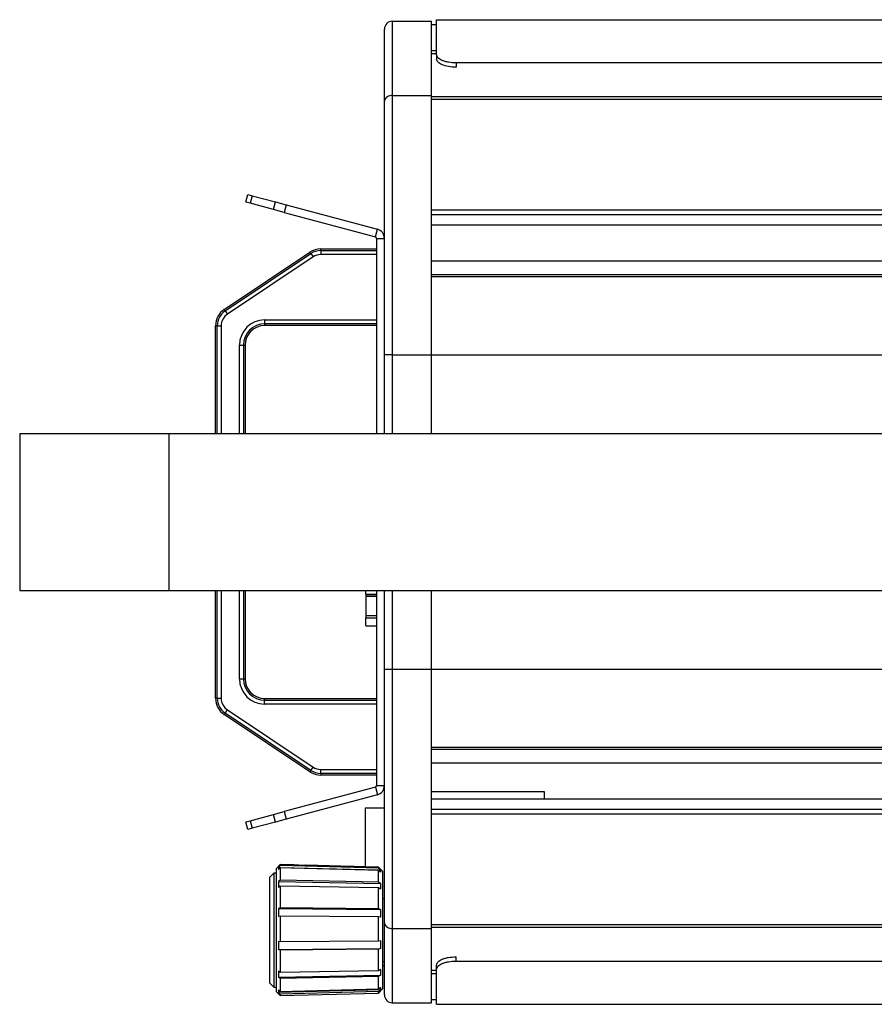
# Model space of a CAD drawing. Header units: millimetres. Extents: x 80 to 380, y 45 to 241.
# Tile 3 of 11: x 185 to 228, y 191 to 241. Entities that reach past the tile are written whole.
import ezdxf

# ---------------------------------------------------------------- set-up
doc = ezdxf.new("R2010")
doc.units = ezdxf.units.MM

msp = doc.modelspace()

# ---------------------------------------------------------------- linework, layer by layer
at = {"color": 7, "linetype": 'Continuous', "lineweight": 25}
for p, q in [((203.607, 241.064), (203.607, 237.283)), ((203.607, 241.064), (205.607, 241.064)), ((205.607, 237.283), (205.607, 241.064)), ((205.607, 240.904), (205.867, 240.904)), ((205.867, 239.354), (205.867, 241.144)), ((205.867, 241.144), (262.667, 241.144)), ((203.207, 236.993), (203.207, 240.664)), ((205.607, 239.581), (205.867, 239.581)), ((205.867, 239.412), (205.607, 239.412)), ((205.867, 239.4), (205.607, 239.4)), ((205.867, 239.354), (205.867, 239.131)), ((261.667, 238.94), (206.867, 238.94)), ((206.867, 238.94), (206.867, 238.721)), ((203.607, 237.283), (203.607, 224.064)), ((203.607, 237.283), (205.607, 237.283)), ((205.607, 224.064), (205.607, 237.283)), ((203.207, 224.064), (203.207, 236.993)), ((262.927, 237.217), (205.607, 237.217)), ((262.927, 237.086), (205.607, 237.086)), ((196.142, 231.85), (196.245, 232.236)), ((196.368, 231.789), (196.142, 231.85)), ((196.245, 232.236), (196.472, 232.175)), ((196.472, 232.175), (196.368, 231.789)), ((197.557, 231.47), (196.368, 231.789)), ((196.472, 232.175), (197.661, 231.857)), ((197.557, 231.47), (197.661, 231.857)), ((197.661, 231.857), (198.207, 231.71)), ((198.104, 231.324), (197.557, 231.47)), ((198.207, 231.71), (198.104, 231.324)), ((198.104, 231.324), (202.747, 230.08)), ((198.207, 231.71), (202.851, 230.466)), ((262.927, 231.447), (205.607, 231.447)), ((262.927, 231.196), (205.607, 231.196)), ((202.747, 230.08), (202.851, 230.466)), ((262.927, 230.676), (205.607, 230.676)), ((202.807, 230.003), (202.807, 220.064)), ((202.807, 230.003), (203.207, 230.003)), ((195.051, 226.383), (199.415, 229.296)), ((199.461, 229.226), (199.415, 229.296)), ((199.97, 229.464), (202.807, 229.464)), ((199.97, 229.38), (199.97, 229.464)), ((199.97, 229.38), (202.807, 229.38)), ((199.97, 229.38), (199.97, 229.18)), ((195.098, 226.313), (199.461, 229.226)), ((199.572, 229.059), (195.209, 226.147)), ((199.461, 229.226), (199.572, 229.059)), ((202.807, 229.18), (199.97, 229.18)), ((205.607, 228.864), (262.927, 228.864)), ((205.607, 228.164), (262.927, 228.164)), ((262.927, 228.046), (205.607, 228.046)), ((195.098, 226.313), (195.051, 226.383)), ((195.098, 226.313), (195.209, 226.147)), ((197.107, 225.848), (202.807, 225.848)), ((197.107, 225.848), (197.107, 225.648)), ((194.607, 220.064), (194.607, 225.552)), ((194.691, 225.552), (194.607, 225.552)), ((194.691, 225.552), (194.891, 225.552)), ((194.691, 220.064), (194.691, 225.552)), ((194.891, 225.552), (194.891, 220.064)), ((202.807, 225.648), (197.107, 225.648)), ((197.107, 225.648), (197.107, 225.564)), ((202.807, 225.564), (197.107, 225.564)), ((195.823, 224.564), (196.023, 224.564)), ((195.823, 220.064), (195.823, 224.564)), ((196.023, 224.564), (196.107, 224.564)), ((196.023, 224.564), (196.023, 220.064)), ((196.107, 224.564), (196.107, 220.064)), ((203.607, 224.064), (203.207, 224.064)), ((203.207, 220.064), (203.207, 224.064)), ((203.607, 224.064), (205.607, 224.064)), ((203.607, 224.064), (203.607, 220.064)), ((205.607, 220.064), (205.607, 224.064)), ((205.607, 224.064), (262.927, 224.064)), ((184.627, 220.064), (184.627, 212.064)), ((184.627, 220.064), (192.227, 220.064)), ((192.227, 220.064), (192.227, 212.064)), ((192.227, 220.064), (249.699, 220.064)), ((184.627, 212.064), (192.227, 212.064)), ((192.227, 212.064), (249.699, 212.064)), ((194.607, 206.576), (194.607, 212.064)), ((194.691, 206.576), (194.691, 212.064)), ((194.891, 212.064), (194.891, 206.576)), ((195.823, 207.564), (195.823, 212.064)), ((196.023, 212.064), (196.023, 207.564)), ((196.107, 212.064), (196.107, 207.564)), ((202.267, 211.872), (202.267, 212.064)), ((202.267, 211.872), (202.267, 211.772)), ((202.267, 211.872), (202.807, 211.872)), ((202.807, 211.772), (202.267, 211.772)), ((202.267, 211.772), (202.267, 211.771)), ((202.267, 211.771), (202.267, 210.771)), ((202.267, 211.771), (202.807, 211.771)), ((202.807, 212.064), (202.807, 202.125)), ((203.207, 208.064), (203.207, 212.064)), ((203.607, 212.064), (203.607, 208.064)), ((205.607, 208.064), (205.607, 212.064)), ((202.807, 210.771), (202.267, 210.771)), ((202.267, 210.771), (202.267, 210.672)), ((202.267, 210.273), (202.267, 210.672)), ((202.267, 210.672), (202.807, 210.672)), ((202.267, 210.273), (202.807, 210.273)), ((203.207, 208.064), (203.607, 208.064)), ((203.207, 195.135), (203.207, 208.064)), ((203.607, 208.064), (205.607, 208.064)), ((203.607, 208.064), (203.607, 194.845)), ((205.607, 194.845), (205.607, 208.064)), ((205.607, 208.064), (262.927, 208.064)), ((195.823, 207.564), (196.023, 207.564)), ((196.023, 207.564), (196.107, 207.564)), ((194.691, 206.576), (194.607, 206.576)), ((194.691, 206.576), (194.891, 206.576)), ((197.107, 206.48), (197.107, 206.564)), ((197.107, 206.564), (202.807, 206.564)), ((197.107, 206.28), (197.107, 206.48)), ((197.107, 206.48), (202.807, 206.48)), ((202.807, 206.28), (197.107, 206.28)), ((195.098, 205.814), (195.051, 205.744)), ((199.415, 202.832), (195.051, 205.744)), ((195.098, 205.814), (195.209, 205.981)), ((199.461, 202.902), (195.098, 205.814)), ((195.209, 205.981), (199.572, 203.068)), ((205.607, 204.081), (262.927, 204.081)), ((262.927, 203.964), (205.607, 203.964)), ((262.927, 203.264), (205.607, 203.264)), ((199.461, 202.902), (199.415, 202.832)), ((199.461, 202.902), (199.572, 203.068)), ((199.97, 202.948), (202.807, 202.948)), ((199.97, 202.748), (199.97, 202.948)), ((202.807, 202.748), (199.97, 202.748)), ((199.97, 202.748), (199.97, 202.664)), ((202.807, 202.664), (199.97, 202.664)), ((202.747, 202.048), (198.104, 200.804)), ((202.851, 201.662), (198.207, 200.417)), ((202.747, 202.048), (202.851, 201.662)), ((202.807, 202.125), (203.207, 202.125)), ((211.367, 201.801), (205.607, 201.801)), ((211.367, 201.452), (211.367, 201.801)), ((205.607, 201.452), (262.927, 201.452)), ((196.368, 200.339), (197.557, 200.657)), ((197.557, 200.657), (198.104, 200.804)), ((197.661, 200.271), (197.557, 200.657)), ((198.104, 200.804), (198.207, 200.417)), ((203.207, 200.982), (202.227, 200.982)), ((202.227, 200.982), (202.227, 197.984)), ((205.607, 200.931), (262.927, 200.931)), ((205.607, 200.681), (262.927, 200.681)), ((196.142, 200.278), (196.368, 200.339)), ((196.245, 199.892), (196.142, 200.278)), ((196.368, 200.339), (196.472, 199.952)), ((197.661, 200.271), (196.472, 199.952)), ((198.207, 200.417), (197.661, 200.271)), ((196.472, 199.952), (196.245, 199.892)), ((197.567, 197.664), (197.367, 197.464)), ((197.707, 197.664), (197.567, 197.664)), ((197.567, 197.664), (197.567, 194.816)), ((197.902, 198.1), (197.707, 197.905)), ((197.707, 194.821), (197.707, 197.905)), ((197.902, 198.047), (197.804, 197.951)), ((197.804, 197.951), (197.804, 197.849)), ((197.804, 197.951), (203.004, 197.817)), ((197.902, 197.942), (197.804, 197.849)), ((198.584, 198.082), (197.902, 198.1)), ((197.902, 198.1), (197.902, 198.047)), ((202.901, 197.919), (197.902, 198.047)), ((197.902, 197.942), (197.902, 197.312)), ((202.901, 197.817), (197.902, 197.942)), ((201.584, 198.004), (199.229, 198.065)), ((202.901, 197.969), (202.229, 197.987)), ((203.107, 197.764), (202.901, 197.969)), ((202.901, 197.919), (202.901, 197.969)), ((203.004, 197.817), (202.901, 197.919)), ((202.901, 197.212), (202.901, 197.817)), ((203.004, 197.719), (202.901, 197.817)), ((203.004, 197.817), (203.004, 197.719)), ((203.107, 197.764), (203.107, 194.818)), ((197.367, 194.813), (197.367, 197.464)), ((197.902, 197.312), (197.804, 197.237)), ((197.804, 197.237), (197.804, 196.943)), ((197.804, 197.237), (203.004, 197.133)), ((202.901, 197.212), (197.902, 197.312)), ((203.004, 197.133), (202.901, 197.212)), ((203.004, 197.133), (203.004, 196.852)), ((197.902, 197.009), (197.804, 196.943)), ((197.902, 197.009), (197.902, 195.893)), ((202.901, 196.921), (197.902, 197.009)), ((202.901, 195.849), (202.901, 196.921)), ((203.004, 196.852), (202.901, 196.921)), ((203.207, 196.364), (203.107, 196.364)), ((197.902, 195.893), (197.804, 195.86)), ((197.804, 195.86), (197.804, 195.453)), ((197.804, 195.86), (203.004, 195.814)), ((202.901, 195.849), (197.902, 195.893)), ((203.004, 195.814), (202.901, 195.849)), ((203.004, 195.814), (203.004, 195.424)), ((197.902, 195.474), (197.804, 195.453)), ((197.902, 195.474), (197.902, 194.172)), ((202.901, 195.446), (197.902, 195.474)), ((202.901, 194.196), (202.901, 195.446)), ((203.004, 195.424), (202.901, 195.446)), ((203.207, 191.464), (203.207, 195.135)), ((197.367, 192.064), (197.367, 194.813)), ((197.567, 194.816), (197.567, 191.864)), ((197.707, 191.623), (197.707, 194.821)), ((203.107, 194.818), (203.107, 191.764)), ((203.607, 194.845), (205.607, 194.845)), ((203.607, 194.845), (203.607, 191.064)), ((205.607, 195.042), (262.927, 195.042)), ((205.607, 194.911), (262.927, 194.911)), ((205.607, 191.064), (205.607, 194.845)), ((197.902, 194.172), (197.804, 194.19)), ((197.804, 194.19), (197.804, 193.779)), ((202.901, 194.196), (197.902, 194.172)), ((203.004, 194.214), (202.901, 194.196)), ((203.004, 194.214), (203.004, 193.82)), ((197.804, 193.779), (203.004, 193.82)), ((197.902, 193.749), (197.804, 193.779)), ((202.901, 193.789), (197.902, 193.749)), ((197.902, 193.749), (197.902, 192.61)), ((203.004, 193.82), (202.901, 193.789)), ((202.901, 192.694), (202.901, 193.789)), ((203.107, 193.164), (203.207, 193.164)), ((206.867, 193.188), (206.867, 193.407)), ((206.867, 193.188), (261.667, 193.188)), ((197.902, 192.61), (197.804, 192.673)), ((197.804, 192.673), (197.804, 192.368)), ((202.901, 192.694), (197.902, 192.61)), ((203.004, 192.761), (202.901, 192.694)), ((203.004, 192.761), (203.004, 192.469)), ((203.107, 192.964), (203.207, 192.964)), ((205.607, 192.728), (205.867, 192.728)), ((205.607, 192.716), (205.867, 192.716)), ((205.867, 192.774), (205.867, 192.997)), ((205.867, 190.984), (205.867, 192.774)), ((197.804, 192.368), (203.004, 192.469)), ((197.902, 192.296), (197.804, 192.368)), ((202.901, 192.393), (197.902, 192.296)), ((197.902, 192.296), (197.902, 191.625)), ((203.004, 192.469), (202.901, 192.393)), ((202.901, 191.748), (202.901, 192.393)), ((205.607, 192.547), (205.867, 192.547)), ((197.367, 192.064), (197.567, 191.864)), ((197.567, 191.864), (197.707, 191.864)), ((197.707, 191.623), (197.902, 191.428)), ((197.804, 191.599), (203.004, 191.732)), ((197.902, 191.625), (197.804, 191.716)), ((197.804, 191.716), (197.804, 191.599)), ((202.901, 191.748), (197.902, 191.625)), ((202.901, 191.632), (197.902, 191.504)), ((203.004, 191.844), (202.901, 191.748)), ((202.901, 191.559), (203.107, 191.764)), ((203.004, 191.732), (202.901, 191.632)), ((202.901, 191.559), (202.901, 191.632)), ((203.004, 191.844), (203.004, 191.732)), ((197.902, 191.504), (197.804, 191.599)), ((197.902, 191.428), (202.901, 191.559)), ((197.902, 191.504), (197.902, 191.428)), ((205.607, 191.224), (205.867, 191.224)), ((203.607, 191.064), (205.607, 191.064)), ((205.867, 190.984), (262.667, 190.984))]:
    msp.add_line(p, q, dxfattribs=at)
for centre, radius, start, end in [((203.607, 240.664), 0.4, 90, 180), ((202.727, 230.003), 0.48, 0, 75), ((202.727, 230.003), 0.08, 0, 75), ((199.97, 228.464), 1, 90, 123.7223), ((199.97, 228.464), 0.916, 90, 123.7223), ((199.97, 228.464), 0.716, 90, 123.7223), ((195.607, 225.552), 1, 123.7223, 180), ((195.607, 225.552), 0.916, 123.7223, 180), ((195.607, 225.552), 0.716, 123.7223, 180), ((197.107, 224.564), 1.284, 90, 180), ((197.107, 224.564), 1.084, 90, 180), ((197.107, 224.564), 1, 90, 180), ((197.107, 207.564), 1.284, 180, 270), ((197.107, 207.564), 1.084, 180, 270), ((197.107, 207.564), 1, 180, 270), ((195.607, 206.576), 1, 180, 236.2777), ((195.607, 206.576), 0.916, 180, 236.2777), ((195.607, 206.576), 0.716, 180, 236.2777), ((199.97, 203.664), 1, 236.2777, 270), ((199.97, 203.664), 0.916, 236.2777, 270), ((199.97, 203.664), 0.716, 236.2777, 270), ((202.727, 202.125), 0.08, 285, 0), ((202.727, 202.125), 0.48, 285, 0), ((203.607, 191.464), 0.4, 180, 270)]:
    msp.add_arc(centre, radius, start, end, dxfattribs=at)
for points, knots in [([(206.867, 238.94), (206.732, 238.946), (206.531, 238.956), (206.298, 239.013), (206.101, 239.083), (205.915, 239.2), (205.883, 239.301), (205.867, 239.354)], [0, 0, 0, 0, 0.248352, 0.372426, 0.499441, 0.739221, 1, 1, 1, 1]), ([(206.867, 238.721), (206.732, 238.728), (206.463, 238.741), (206.137, 238.842), (205.915, 238.978), (205.883, 239.078), (205.867, 239.131)], [0, 0, 0, 0, 0.249817, 0.500369, 0.739995, 1, 1, 1, 1]), ([(203.607, 237.283), (203.563, 237.28), (203.474, 237.274), (203.357, 237.226), (203.266, 237.155), (203.217, 237.073), (203.207, 237.017), (203.207, 236.993), (203.207, 236.993)], [0, 0, 0, 0, 0.2076896, 0.4152969, 0.6252547, 0.8404049, 0.9957838, 1, 1, 1, 1]), ([(199.229, 198.065), (199.229, 198.065), (199.228, 198.066), (199.19, 198.065), (199.118, 198.062), (199.019, 198.061), (198.908, 198.062), (198.797, 198.067), (198.697, 198.073), (198.625, 198.079), (198.586, 198.083), (198.584, 198.082), (198.584, 198.082)], [0, 0, 0, 0, 0.013518, 0.134679, 0.256083, 0.377666, 0.498938, 0.619854, 0.741047, 0.862901, 0.98485, 1, 1, 1, 1]), ([(202.229, 197.987), (202.229, 197.987), (202.227, 197.987), (202.188, 197.986), (202.116, 197.984), (202.016, 197.982), (201.905, 197.983), (201.794, 197.988), (201.695, 197.995), (201.623, 198.001), (201.585, 198.004), (201.584, 198.004), (201.584, 198.004)], [0, 0, 0, 0, 0.017997, 0.138757, 0.259783, 0.380991, 0.501864, 0.622369, 0.743176, 0.864668, 0.986241, 1, 1, 1, 1]), ([(203.207, 195.135), (203.207, 195.135), (203.207, 195.111), (203.217, 195.055), (203.266, 194.973), (203.357, 194.902), (203.474, 194.854), (203.563, 194.848), (203.607, 194.845)], [0, 0, 0, 0, 0.004216, 0.159595, 0.374745, 0.584703, 0.79231, 1, 1, 1, 1]), ([(205.867, 192.997), (205.88, 193.047), (205.908, 193.148), (206.097, 193.263), (206.294, 193.333), (206.527, 193.388), (206.729, 193.399), (206.867, 193.407)], [0, 0, 0, 0, 0.249832, 0.500151, 0.622872, 0.743923, 1, 1, 1, 1]), ([(205.867, 192.774), (205.88, 192.825), (205.907, 192.927), (206.096, 193.042), (206.294, 193.113), (206.527, 193.169), (206.729, 193.18), (206.867, 193.188)], [0, 0, 0, 0, 0.250914, 0.501718, 0.624347, 0.745081, 1, 1, 1, 1])]:
    msp.add_open_spline(points, degree=3, knots=knots, dxfattribs=at)

doc.saveas('drawing.dxf')
